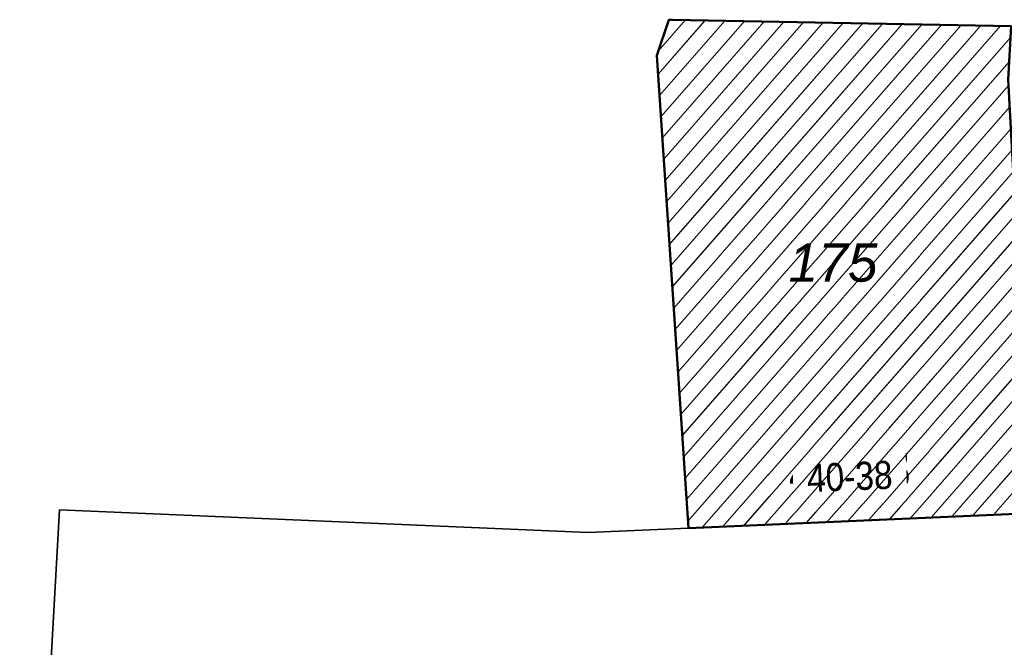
# Model space of a CAD drawing. Header units: millimetres. Extents: x 32365810 to 32368499, y 5620272 to 5622478.
# Tile 90 of 249: x 32366495 to 32366519, y 5620790 to 5620805. Entities that reach past the tile are written whole.
import ezdxf

# ---------------------------------------------------------------- set-up
doc = ezdxf.new("R2010")
doc.units = ezdxf.units.MM
for name, pattern in [('1600.1047', [0]), ('1600.2028', [0]), ('1600.2505', [0])]:
    doc.linetypes.add(name, pattern=pattern)
doc.layers.get('0').update_dxf_attribs({"color": 1, "linetype": 'CONTINUOUS'})
doc.layers.add('_K_Flurstücke_Grenzpunkte', color=251, linetype='CONTINUOUS', lineweight=50)
doc.layers.add('_K_Gebäude', color=251, linetype='CONTINUOUS')
doc.layers.add('_K_Lagebezeichnungen', color=251, linetype='CONTINUOUS')
for name, color, linetype, transparency in [('Flurstücke_Grenzpunkte', 11, 'CONTINUOUS', 0.75), ('Gebäude', 31, 'CONTINUOUS', 0.75), ('Lagebezeichnungen', 12, 'CONTINUOUS', 0.75)]:
    doc.layers.add(name, color=color, linetype=linetype, transparency=transparency)
doc.styles.add('Flurstücksnummer - K 10 700', font='ariali.ttf')
doc.styles.add('Hausnummern NRW', font='arial.ttf', dxfattribs={"width": 0.85})

# ---------------------------------------------------------------- blocks, each defined once
blk = doc.blocks.new('O1938')
at = {"layer": 'Flurstücke_Grenzpunkte', "color": 7, "linetype": '1600.2028', "lineweight": 35}
for p, q in [((32365995.988, 5622150.748), (32365994.993, 5622133.359)), ((32365998.317, 5622150.647), (32365995.988, 5622150.748)), ((32366009.137, 5622150.181), (32365998.317, 5622150.647)), ((32366020.177, 5622150.666), (32366011.635, 5622150.291)), ((32366011.635, 5622150.291), (32366009.137, 5622150.181))]:
    blk.add_line(p, q, dxfattribs=at)
blk = doc.blocks.new('O1986')
at = {"layer": 'Flurstücke_Grenzpunkte', "color": 7, "linetype": '1600.2028', "lineweight": 35}
for p, q in [((32366011.145, 5622162.948), (32366010.844, 5622162.058)), ((32366011.235, 5622162.947), (32366011.145, 5622162.948)), ((32366019.661, 5622162.787), (32366011.235, 5622162.947)), ((32366019.661, 5622162.787), (32366019.585, 5622161.458)), ((32366010.844, 5622162.058), (32366011.635, 5622150.291)), ((32366019.585, 5622161.458), (32366020.177, 5622150.666)), ((32366020.177, 5622150.666), (32366011.635, 5622150.291))]:
    blk.add_line(p, q, dxfattribs=at)
at = {"layer": 'Flurstücke_Grenzpunkte', "color": 7, "lineweight": 18, "insert": (32366015.229, 5622156.413), "char_height": 0.95, "attachment_point": 8, "line_spacing_factor": 0.69, "style": 'Flurstücksnummer - K 10 700', "bg_fill": 2}
blk.add_mtext('175', dxfattribs=at)
blk = doc.blocks.new('O2228')
at = {"layer": 'Gebäude', "color": 7, "linetype": '1600.2505', "lineweight": 18}
for p, q in [((32366011.145, 5622162.948), (32366010.844, 5622162.058)), ((32366011.235, 5622162.947), (32366011.145, 5622162.948)), ((32366019.661, 5622162.787), (32366011.235, 5622162.947)), ((32366019.661, 5622162.787), (32366019.585, 5622161.458)), ((32366010.844, 5622162.058), (32366011.635, 5622150.291)), ((32366019.585, 5622161.458), (32366020.177, 5622150.666)), ((32366011.635, 5622150.291), (32366020.177, 5622150.666))]:
    blk.add_line(p, q, dxfattribs=at)
at = {"layer": 'Lagebezeichnungen', "color": 7, "lineweight": 18, "insert": (32366015.661, 5622151.219), "char_height": 0.7, "attachment_point": 8, "rotation": 2.4647, "line_spacing_factor": 0.69, "style": 'Hausnummern NRW', "bg_fill": 2}
blk.add_mtext('40-38', dxfattribs=at)
blk = doc.blocks.new('*X1107')
at = {"color": 253, "linetype": '1600.1047', "lineweight": 18, "true_color": 0xb2b2b2}
for p, q in [((32366010.875542, 5622161.588781), (32366012.049142, 5622162.93154)), ((32366010.879597, 5622162.163254), (32366011.559226, 5622162.940843)), ((32366010.911111, 5622161.059644), (32366012.539057, 5622162.922237)), ((32366010.946681, 5622160.530507), (32366013.028973, 5622162.912934)), ((32366010.98225, 5622160.00137), (32366013.518889, 5622162.903632)), ((32366011.01782, 5622159.472233), (32366014.008804, 5622162.894329)), ((32366011.05339, 5622158.943097), (32366014.49872, 5622162.885026)), ((32366011.088959, 5622158.41396), (32366014.988635, 5622162.875723)), ((32366011.124529, 5622157.884823), (32366015.478551, 5622162.86642)), ((32366011.160098, 5622157.355686), (32366015.968466, 5622162.857117)), ((32366011.195668, 5622156.826549), (32366016.458382, 5622162.847814)), ((32366011.231238, 5622156.297412), (32366016.948297, 5622162.838511)), ((32366011.266807, 5622155.768275), (32366017.438213, 5622162.829208)), ((32366011.302377, 5622155.239138), (32366017.928128, 5622162.819905)), ((32366011.337946, 5622154.710002), (32366018.418044, 5622162.810602)), ((32366011.373516, 5622154.180865), (32366018.907959, 5622162.801299)), ((32366011.409085, 5622153.651728), (32366019.397875, 5622162.791996)), ((32366011.444655, 5622153.122591), (32366019.644859, 5622162.504747)), ((32366011.480225, 5622152.593454), (32366019.609991, 5622161.89502)), ((32366011.515794, 5622152.064317), (32366019.593331, 5622161.306125)), ((32366011.551364, 5622151.53518), (32366019.622744, 5622160.769944)), ((32366011.586933, 5622151.006043), (32366019.652156, 5622160.233762)), ((32366011.622503, 5622150.476907), (32366019.681569, 5622159.697581)), ((32366011.970954, 5622150.305749), (32366019.710981, 5622159.161399)), ((32366012.488873, 5622150.328486), (32366019.740393, 5622158.625218)), ((32366013.006792, 5622150.351223), (32366019.769806, 5622158.089036)), ((32366013.524711, 5622150.37396), (32366019.799218, 5622157.552855)), ((32366014.04263, 5622150.396697), (32366019.828631, 5622157.016674)), ((32366014.560549, 5622150.419434), (32366019.858043, 5622156.480492)), ((32366015.078468, 5622150.442171), (32366019.887456, 5622155.944311)), ((32366015.596388, 5622150.464908), (32366019.916868, 5622155.408129)), ((32366016.114307, 5622150.487645), (32366019.946281, 5622154.871948)), ((32366016.632226, 5622150.510382), (32366019.975693, 5622154.335766)), ((32366017.150145, 5622150.533119), (32366020.005106, 5622153.799585)), ((32366017.668064, 5622150.555856), (32366020.034518, 5622153.263403)), ((32366018.185983, 5622150.578593), (32366020.063931, 5622152.727222)), ((32366018.703902, 5622150.60133), (32366020.093343, 5622152.19104)), ((32366019.221821, 5622150.624067), (32366020.122756, 5622151.654859)), ((32366019.739741, 5622150.646804), (32366020.152168, 5622151.118677))]:
    blk.add_line(p, q, dxfattribs=at)

msp = doc.modelspace()

# ---------------------------------------------------------------- linework, layer by layer
at = {"layer": '_K_Flurstücke_Grenzpunkte', "linetype": '1600.2028', "lineweight": 35}
for p, q in [((32366495.813, 5620793.002), (32366494.818, 5620775.613)), ((32366498.142, 5620792.901), (32366495.813, 5620793.002)), ((32366508.962, 5620792.435), (32366498.142, 5620792.901)), ((32366520.002, 5620792.92), (32366511.46, 5620792.545)), ((32366511.46, 5620792.545), (32366508.962, 5620792.435))]:
    msp.add_line(p, q, dxfattribs=at)
at = {"layer": '_K_Gebäude', "linetype": '1600.1047', "lineweight": 18}
for p, q in [((32366510.701, 5620803.842), (32366511.875, 5620805.185)), ((32366510.705, 5620804.417), (32366511.385, 5620805.195)), ((32366510.737, 5620803.313), (32366512.364, 5620805.176)), ((32366510.772, 5620802.784), (32366512.854, 5620805.167)), ((32366510.808, 5620802.255), (32366513.344, 5620805.157)), ((32366510.843, 5620801.726), (32366513.834, 5620805.148)), ((32366510.879, 5620801.197), (32366514.324, 5620805.139)), ((32366510.914, 5620800.668), (32366514.814, 5620805.129)), ((32366510.95, 5620800.138), (32366515.304, 5620805.12)), ((32366510.986, 5620799.609), (32366515.794, 5620805.111)), ((32366511.021, 5620799.08), (32366516.284, 5620805.101)), ((32366511.057, 5620798.551), (32366516.774, 5620805.092)), ((32366511.092, 5620798.022), (32366517.264, 5620805.083)), ((32366511.128, 5620797.493), (32366517.754, 5620805.074)), ((32366511.163, 5620796.964), (32366518.243, 5620805.064)), ((32366511.199, 5620796.435), (32366518.733, 5620805.055)), ((32366511.235, 5620795.905), (32366519.223, 5620805.046)), ((32366511.27, 5620795.376), (32366519.47, 5620804.758)), ((32366511.306, 5620794.847), (32366519.435, 5620804.149)), ((32366511.341, 5620794.318), (32366519.419, 5620803.56)), ((32366511.377, 5620793.789), (32366519.448, 5620803.024)), ((32366511.412, 5620793.26), (32366519.478, 5620802.487)), ((32366511.448, 5620792.731), (32366519.507, 5620801.951)), ((32366511.796, 5620792.559), (32366519.536, 5620801.415)), ((32366512.314, 5620792.582), (32366519.566, 5620800.879)), ((32366512.832, 5620792.605), (32366519.595, 5620800.343)), ((32366513.35, 5620792.628), (32366519.625, 5620799.807)), ((32366513.868, 5620792.65), (32366519.654, 5620799.27)), ((32366514.386, 5620792.673), (32366519.683, 5620798.734)), ((32366514.904, 5620792.696), (32366519.713, 5620798.198)), ((32366515.422, 5620792.719), (32366519.742, 5620797.662)), ((32366515.94, 5620792.741), (32366519.772, 5620797.126)), ((32366516.458, 5620792.764), (32366519.801, 5620796.589)), ((32366516.976, 5620792.787), (32366519.831, 5620796.053)), ((32366517.493, 5620792.81), (32366519.86, 5620795.517)), ((32366518.011, 5620792.832), (32366519.889, 5620794.981)), ((32366518.529, 5620792.855), (32366519.919, 5620794.445)), ((32366519.047, 5620792.878), (32366519.948, 5620793.909))]:
    msp.add_line(p, q, dxfattribs=at)

# ---------------------------------------------------------------- next in the draw order: texts
at = {"layer": '_K_Lagebezeichnungen', "lineweight": 18, "insert": (32366515.486, 5620793.473), "char_height": 1, "attachment_point": 8, "rotation": 2.4647, "line_spacing_factor": 0.69, "style": 'Hausnummern NRW', "bg_fill": 2}
msp.add_mtext('40-38', dxfattribs=at)

# ---------------------------------------------------------------- next in the draw order: linework, layer by layer
at = {"layer": '_K_Flurstücke_Grenzpunkte', "linetype": '1600.2028'}
msp.add_lwpolyline([(32366510.669, 5620804.312), (32366511.46, 5620792.545), (32366520.002, 5620792.92), (32366519.41, 5620803.712), (32366519.486, 5620805.041), (32366511.06, 5620805.201), (32366510.97, 5620805.202)], close=True, dxfattribs=at)
at = {"layer": '_K_Gebäude', "linetype": '1600.2505', "lineweight": -2}
msp.add_lwpolyline([(32366510.669, 5620804.312), (32366511.46, 5620792.545), (32366520.002, 5620792.92), (32366519.41, 5620803.712), (32366519.486, 5620805.041), (32366511.06, 5620805.201), (32366510.97, 5620805.202)], close=True, dxfattribs=at)

# ---------------------------------------------------------------- next in the draw order: block references
at = {"layer": 'Flurstücke_Grenzpunkte', "color": 7, "true_color": 0xffffff}
msp.add_blockref('O1938', (499.825, -1357.746), dxfattribs=at)

# ---------------------------------------------------------------- next in the draw order: texts
at = {"layer": '_K_Flurstücke_Grenzpunkte', "lineweight": 18, "insert": (32366515.054, 5620798.667), "char_height": 1.3, "attachment_point": 8, "line_spacing_factor": 0.69, "style": 'Flurstücksnummer - K 10 700', "bg_fill": 2}
msp.add_mtext('175', dxfattribs=at)

# ---------------------------------------------------------------- next in the draw order: block references
at = {"layer": 'Flurstücke_Grenzpunkte', "color": 7, "true_color": 0xffffff}
msp.add_blockref('O1986', (499.825, -1357.746), dxfattribs=at)

# ---------------------------------------------------------------- next in the draw order: block references
at = {"layer": 'Gebäude', "color": 7, "true_color": 0xffffff}
msp.add_blockref('O2228', (499.825, -1357.746), dxfattribs=at)

# ---------------------------------------------------------------- next in the draw order: block references
msp.add_blockref('*X1107', (499.825, -1357.746), dxfattribs=at)

doc.saveas('drawing.dxf')
